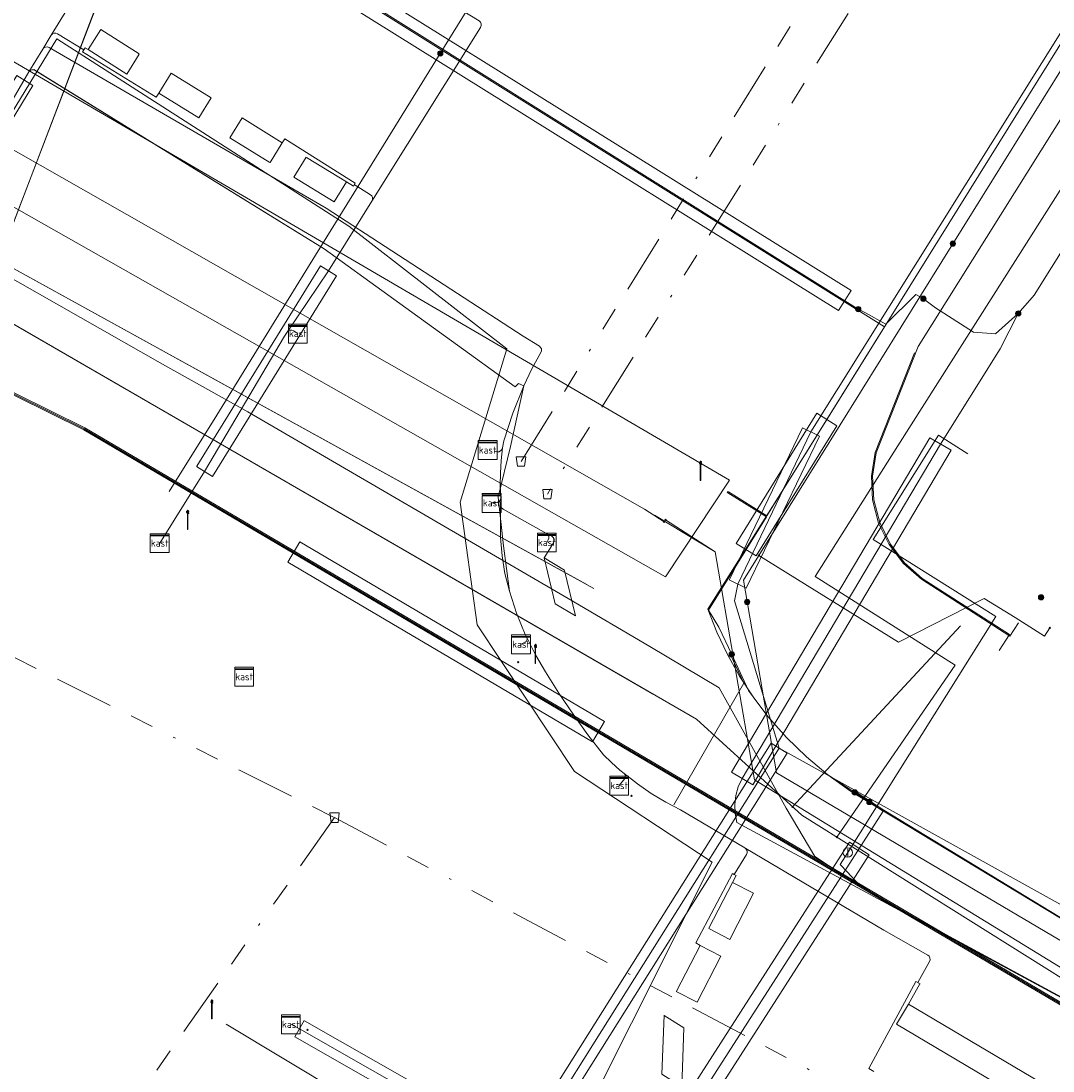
# Model space of a CAD drawing. Header units: metres. Extents: x 151922 to 154458, y 463415 to 464223.
# Tile 110 of 164: x 153860 to 153904, y 463816 to 463860. Entities that reach past the tile are written whole.
import ezdxf
from ezdxf.enums import TextEntityAlignment as Align
from ezdxf.lldxf.tags import DXFTag

# ---------------------------------------------------------------- set-up
doc = ezdxf.new("R2010")
doc.units = ezdxf.units.M
doc.linetypes.add('RI-OVERIG-SO', pattern=[17, 5, -2, 2, -2, 0, -2, 2, -2])
doc.layers.get('0').update_dxf_attribs({"lineweight": 9})
for name, color, linetype, lineweight in [('B-PV-KL-DATA-G', 90, 'KL-DATA-SO', 9), ('B-PV-KL-DATA_HULPSTUK-S', 90, 'Continuous', 9), ('B-PV-KL-DATA_KABELBED-G', 90, 'Continuous', 9), ('B-PV-KL-DATA_MANTELBUIS-G', 90, 'Continuous', 9), ('B-PV-KL-ET_HS-G', 10, 'KL-HS-SO', 9), ('B-PV-KL-ET_HS_MANTELBUIS-G', 10, 'Continuous', 9), ('B-PV-KL-ET_LS-G', 190, 'KL-LS-SO', 9), ('B-PV-KL-ET_LS-S', 190, 'Continuous', 9), ('B-PV-KL-ET_LS_HULPSTUK-S', 190, 'Continuous', 9), ('B-PV-KL-ET_LS_KABELBED-G', 190, 'Continuous', 9), ('B-PV-KL-ET_LS_MANTELBUIS-G', 190, 'Continuous', 9), ('B-PV-KL-GAS_LD-G', 50, 'KL-GAS_LD-SO', 9), ('B-PV-KL-GAS_LD_HULPSTUK-S', 50, 'Continuous', 9), ('B-PV-KL-GAS_LD_MANTELBUIS-G', 50, 'Continuous', 9), ('B-PV-KL-WATER-G', 170, 'KL-WATER-SO', 9), ('B-PV-KL-WATER_HULPSTUK-S', 170, 'Continuous', 9), ('B-PV-KL-WATER_MANTELBUIS-G', 170, 'Continuous', 9), ('B-PV-OG-INFO-G', 7, 'Continuous', 9), ('B-PV-RI-VRIJVERVAL-G', 210, 'RI-OVERIG-SO', 9), ('B-PV-RI-VRIJVERVAL_HULPSTUK-S', 210, 'Continuous', 9)]:
    doc.layers.add(name, color=color, linetype=linetype, lineweight=lineweight)
doc.styles.add('NLCS-ISO', font='txt')
doc.styles.get("Standard").update_dxf_attribs({"font": 'arial.ttf'})
tags = doc.linetypes.add('KL-DATA-SO', pattern='A,4,-1,[101,NLCS.SHX,S=0.5,R=0,X=0,Y=0],-1,4,-1,["D",Standard,S=1,R=0,X=-0.25,Y=-0.5],-1.5', length=12.5).pattern_tags.tags
tags[18] = DXFTag(74, 10)
tags = doc.linetypes.add('KL-GAS_LD-SO', pattern='A,4,-1,[69,NLCS.SHX,S=0.5,R=0,X=0,Y=0],-1,4,-1,["L",Standard,S=1,R=0,X=0.25,Y=-0.5],-2', length=13).pattern_tags.tags
tags[18] = DXFTag(74, 10)
tags = doc.linetypes.add('KL-HS-SO', pattern='A,4,-1,[103,NLCS.SHX,S=0.75,R=0,X=0,Y=0],-1,4,-1,["H",Standard,S=1,R=0,X=0,Y=-0.5],-2', length=13).pattern_tags.tags
tags[18] = DXFTag(74, 10)
tags = doc.linetypes.add('KL-LS-SO', pattern='A,4,-1,[103,NLCS.SHX,S=0.75,R=0,X=0,Y=0],-1,4,-1,["L",Standard,S=1,R=0,X=0,Y=-0.5],-2', length=13).pattern_tags.tags
tags[18] = DXFTag(74, 10)
doc.linetypes.add('KL-WATER-SO', pattern='A,7,-0.5,[168,NLCS.SHX,S=0.75,R=0,X=0.75,Y=0],-2', length=9.5)

# ---------------------------------------------------------------- blocks, each defined once
blk = doc.blocks.new('SKL-WTB_HULP_OVERIG-SO')
at = {"color": 0, "linetype": 'ByBlock', "lineweight": 18}
for points in [[(-0.14, 0.14), (0.14, -0.14)], [(0.14, 0.14), (-0.14, -0.14)]]:
    blk.add_lwpolyline(points, dxfattribs=at)
at = {"color": 0, "linetype": 'ByBlock', "lineweight": 18, "style": 'NLCS-ISO', "flags": 1}
for tag, p in [('TYPE', (1.5, 0)), ('OMSCHRIJVING', (1.5, -3)), ('LABEL', (1.5, -1.5))]:
    blk.add_attdef(tag, p, '', height=1, dxfattribs=at)
blk = doc.blocks.new('SKL-WTB_HULP_AFSLUITER-SO')
at = {"color": 0, "linetype": 'ByBlock', "lineweight": 18}
blk.add_lwpolyline([(0, 0.8), (0, -0.8)], dxfattribs=at)
blk.add_circle((0, 0), 1, dxfattribs=at)
at = {"color": 0, "linetype": 'ByBlock', "lineweight": 18, "style": 'NLCS-ISO', "flags": 1}
for tag, p in [('TYPE', (1.5, 0)), ('OMSCHRIJVING', (1.5, -3)), ('LABEL', (1.5, -1.5))]:
    blk.add_attdef(tag, p, '', height=1, dxfattribs=at)
blk = doc.blocks.new('SKL-WTB_HULP_MOF-SO')
at = {"linetype": 'ByBlock', "lineweight": 18}
h = blk.add_hatch(color=0, dxfattribs=at)
h.dxf.hatch_style = 1
h.paths.add_polyline_path([(-0.5625, 0, 1), (0.5625, 0, 1)])
at = {"color": 0, "linetype": 'ByBlock', "lineweight": 18}
blk.add_circle((0, 0), 0.5625, dxfattribs=at)
at = {"color": 0, "linetype": 'ByBlock', "lineweight": 18, "style": 'NLCS-ISO', "flags": 1}
for tag, p in [('TYPE', (1.5, 0)), ('OMSCHRIJVING', (1.5, -3)), ('LABEL', (1.5, -1.5))]:
    blk.add_attdef(tag, p, '', height=1, dxfattribs=at)
blk = doc.blocks.new('SRI-HULP_AFVOER_OPVANG-SO')
at = {"color": 0, "linetype": 'ByBlock', "lineweight": 18}
blk.add_lwpolyline([(-0.75, -1), (-1, 1), (1, 1), (0.75, -1)], close=True, dxfattribs=at)
at = {"color": 0, "linetype": 'ByBlock', "lineweight": 18, "style": 'NLCS-ISO', "flags": 1}
for tag, p in [('TYPE', (1.5, 0)), ('OMSCHRIJVING', (1.5, -3)), ('LABEL', (1.5, -1.5))]:
    blk.add_attdef(tag, p, '', height=1, dxfattribs=at)
blk = doc.blocks.new('SKL-WTB_HULP_KAST-SO')
at = {"color": 0, "linetype": 'ByBlock', "lineweight": 18}
for points in [[(-2, 2), (2, 2), (2, 1.68), (-2, 1.68)], [(-2, 1.52), (2, 1.52), (2, -2), (-2, -2)]]:
    blk.add_lwpolyline(points, close=True, dxfattribs=at)
at = {"color": 0, "linetype": 'ByBlock', "lineweight": 18, "style": 'NLCS-ISO'}
blk.add_text('kast', height=1.5, dxfattribs=at).set_placement((0, 0), align=Align.MIDDLE_CENTER)
at = {"color": 0, "linetype": 'ByBlock', "lineweight": 18, "style": 'NLCS-ISO', "flags": 1}
for tag, p in [('TYPE', (2.5, 0)), ('OMSCHRIJVING', (2.5, -3)), ('LABEL', (2.5, -1.5))]:
    blk.add_attdef(tag, p, '', height=1, dxfattribs=at)
blk = doc.blocks.new('SKL-ET_LS_MAST-SO')
for p, q in [((-0.05, 2.07), (0.05, 2.07)), ((-0.05, -2), (0.05, -2))]:
    blk.add_line(p, q)
for points in [[(-0.18, 1.76), (-0.22, 1.76), (-0.22, 1.84), (-0.18, 1.84), (-0.18, 1.79)], [(-0.18, 1.49), (-0.22, 1.49), (-0.22, 1.57), (-0.18, 1.57), (-0.18, 1.52)], [(-0.18, 1.79), (-0.05, 1.79)], [(-0.18, 1.76), (-0.05, 1.76)], [(-0.18, 1.52), (-0.05, 1.52)], [(-0.18, 1.49), (-0.05, 1.49)], [(-0.05, -2), (-0.05, 2.07)], [(0.05, -2), (0.05, 2.07)], [(0.18, 1.92), (0.05, 1.92)], [(0.18, 1.89), (0.05, 1.89)], [(0.18, 1.66), (0.05, 1.66)], [(0.18, 1.63), (0.05, 1.63)], [(0.18, 1.39), (0.05, 1.39)], [(0.18, 1.36), (0.05, 1.36)], [(0.18, 1.89), (0.22, 1.89), (0.22, 1.97), (0.18, 1.97), (0.18, 1.92)], [(0.18, 1.63), (0.22, 1.63), (0.22, 1.71), (0.18, 1.71), (0.18, 1.66)], [(0.18, 1.36), (0.22, 1.36), (0.22, 1.44), (0.18, 1.44), (0.18, 1.39)]]:
    blk.add_lwpolyline(points)

msp = doc.modelspace()

# ---------------------------------------------------------------- linework, layer by layer
at = {"layer": 'B-PV-KL-DATA-G', "ltscale": 0.5, "flags": 128}
for points in [[(154391.54, 463451.902), (154381.453, 463460.094), (154380.065, 463461.088), (154375.396, 463458.573), (154352.941, 463477.496), (154351.536, 463477.653), (154349.562, 463478.04), (154344.874, 463482.168), (154340.987, 463485), (154329.318, 463494.698), (154325.382, 463499.504), (154309.602, 463510.564), (154296.461, 463520.96), (154277.603, 463535.657), (154262.685, 463546.849), (154259.396, 463549.586), (154250.779, 463556.16), (154243.312, 463562.124), (154214.197, 463583.819), (154210.974, 463592.57), (154209.949, 463595.744), (154210.154, 463597.102), (154209.573, 463599.566), (154202.836, 463604.689), (154174.505, 463625.47), (154168.022, 463630.24), (154143.949, 463647.172), (154125.193, 463660.928), (154112.214, 463669.584), (154104.25, 463674.905), (154082.39, 463689.365), (154064.729, 463701.37), (154060.747, 463704.403), (154048.041, 463706.901), (154046.112, 463708.27), (154037.621, 463713.181), (154027.093, 463719.451), (154017.577, 463724.891), (154006.473, 463731.059), (153989.885, 463740.109), (153970.638, 463750.367), (153956.403, 463757.521), (153944.023, 463763.495), (153931.081, 463769.306), (153908.546, 463779.641), (153901.817, 463782.784), (153888.707, 463789.032), (153878.494, 463793.928), (153873.389, 463795.991), (153868.707, 463797.774), (153864.105, 463797.03), (153863.414, 463795.863), (153858.062, 463785.76), (153854.378, 463779.068), (153853.365, 463778.986), (153849.975, 463778.768), (153834.979, 463787.579), (153837.111, 463792.543), (153879.09, 463902.029), (153877.61, 463904.976), (153877.114, 463905.774)], [(153910.924, 463869.673), (153908.407, 463866.059), (153892.775, 463840.917), (153889.308, 463835.421), (153889.69, 463834.444), (153890.137, 463833.494), (153890.648, 463832.578), (153891.222, 463831.698), (153891.854, 463830.861), (153892.635, 463829.971), (153893.483, 463829.144), (153894.392, 463828.386), (153895.358, 463827.7), (153928.62, 463807.561), (153945.562, 463797.833), (153946.297, 463797.1), (153948.474, 463795.847)]]:
    msp.add_lwpolyline(points, dxfattribs=at)
at = {"layer": 'B-PV-KL-DATA_KABELBED-G', "ltscale": 0.5, "flags": 128}
for points in [[(153910.441, 463868.205), (153891.472, 463837.694)], [(153887.458, 463839.116), (153886.616, 463839.657), (153851.875, 463859.43), (153851.797, 463859.475), (153850.052, 463860.468), (153846.538, 463862.468), (153838.285, 463867.166), (153837.44, 463867.701)], [(153838.285, 463867.166), (153850.052, 463860.468), (153851.797, 463859.475), (153851.797, 463859.475), (153851.875, 463859.43), (153886.616, 463839.657)], [(153889.615, 463837.85), (153887.046, 463839.398)], [(153992.535, 463770.439), (153941.404, 463799.022), (153923.952, 463808.333), (153921.638, 463809.567), (153891.285, 463828.176), (153889.615, 463837.85), (153887.512, 463839.201)], [(153891.472, 463837.694), (153890.817, 463836.639), (153892.218, 463828.469), (153924.608, 463809.335)], [(153891.473, 463837.694), (153897.395, 463834.01), (153901.032, 463835.866), (153902.344, 463835.057), (153903.589, 463834.264), (153903.809, 463834.624)]]:
    msp.add_lwpolyline(points, dxfattribs=at)
at = {"layer": 'B-PV-KL-DATA_MANTELBUIS-G', "ltscale": 0.5, "flags": 128}
for points in [[(153879.089, 463902.029), (153858.098, 463847.281), (153836.506, 463791.135), (153835.897, 463789.718)], [(153838.285, 463867.166), (153850.052, 463860.468), (153851.797, 463859.475), (153851.797, 463859.475), (153851.875, 463859.43), (153886.616, 463839.657)], [(153889.615, 463837.85), (153887.046, 463839.398)]]:
    msp.add_lwpolyline(points, dxfattribs=at)
at = {"layer": 'B-PV-KL-ET_HS-G', "ltscale": 0.5, "flags": 128}
for points in [[(154091.899, 463706.648), (154082.953, 463712.32), (154069.329, 463721.166), (154050.716, 463732.817), (154043.054, 463737.774), (154031.882, 463744.966), (154006.268, 463760.249), (154000, 463764.04), (153961.755, 463785.934), (153916.983, 463811.242), (153862.878, 463843.113), (153826.961, 463860.893), (153760.604, 463890.243), (153740.935, 463898.288), (153705.939, 463911.794), (153681.28, 463920.86), (153671.137, 463925.078), (153660.195, 463928.519), (153643.017, 463933.701)], [(154092.685, 463706.02), (154082.899, 463712.236), (154069.275, 463721.082), (154050.662, 463732.733), (154043, 463737.69), (154031.83, 463744.88), (154006.216, 463760.163), (154000, 463763.923), (153961.705, 463785.848), (153916.933, 463811.156), (153862.83, 463843.025), (153826.919, 463860.803), (153760.564, 463890.151), (153740.899, 463898.196), (153705.903, 463911.7), (153681.244, 463920.766), (153671.103, 463924.984), (153660.165, 463928.423), (153643.944, 463933.316)], [(154094.797, 463704.682), (154092.3, 463706.335), (154082.926, 463712.278), (154069.302, 463721.124), (154050.689, 463732.775), (154043.027, 463737.732), (154031.856, 463744.923), (154006.242, 463760.206), (154000, 463763.982), (153961.73, 463785.891), (153916.958, 463811.199), (153862.854, 463843.069), (153826.94, 463860.848), (153760.584, 463890.197), (153740.917, 463898.242), (153705.921, 463911.747), (153681.262, 463920.813), (153671.12, 463925.031), (153660.18, 463928.471), (153645.969, 463932.758)]]:
    msp.add_lwpolyline(points, dxfattribs=at)
at = {"layer": 'B-PV-KL-ET_HS_MANTELBUIS-G', "ltscale": 0.5, "flags": 128}
for points in [[(153871.486, 463837.405), (153884.41, 463829.791), (153884.918, 463830.653), (153871.994, 463838.267), (153871.486, 463837.405)], [(153895.307, 463825.532), (153887.121, 463812.762), (153887.963, 463812.222), (153896.149, 463824.992), (153895.307, 463825.532)]]:
    msp.add_lwpolyline(points, dxfattribs=at)
at = {"layer": 'B-PV-KL-ET_LS-G', "ltscale": 0.5, "flags": 128}
for points in [[(153895.685, 463848.147), (153861.075, 463869.806), (153874.383, 463891.456), (153882.753, 463904.544)], [(153877.957, 463858.995), (153901.4, 463896.888)], [(153920.839, 463885.874), (153920.156, 463884.588), (153920.764, 463877.822), (153920.745, 463876.855), (153903.145, 463848.736), (153902.474, 463847.963)], [(153922.282, 463885.056), (153920.815, 463882.62), (153898.228, 463846.556), (153896.445, 463842.054), (153896.295, 463841.062), (153896.345, 463840.059), (153896.594, 463839.086), (153897.032, 463838.182), (153897.641, 463837.384), (153898.397, 463836.723), (153902.105, 463834.345), (153901.667, 463833.66)], [(153890.316, 463833.498), (153889.772, 463834.656), (153889.327, 463835.373), (153891.786, 463839.328), (153890.147, 463840.356), (153890.12, 463840.401), (153890.174, 463840.398), (153891.812, 463839.37), (153896.8, 463847.391), (153861.049, 463869.763), (153860.773, 463869.314)], [(153838.907, 463849.015), (153845.905, 463847.026), (153852.49, 463847.476), (153857.797, 463853.25), (153861.689, 463859.621), (153874.081, 463851.67), (153880.785, 463846.457), (153878.8, 463839.956), (153879.524, 463834.75), (153883.651, 463828.527), (153889.485, 463824.682), (153882.645, 463811.022), (153884.234, 463810.148), (153910.944, 463796.064), (153911.329, 463795.887)], [(153877.957, 463858.995), (153872.362, 463849.957), (153868.477, 463843.645), (153866.453, 463840.415)], [(153898.446, 463848.587), (153898.127, 463848.773), (153896.853, 463847.502), (153895.988, 463847.993), (153895.685, 463848.147)], [(153902.474, 463847.963), (153901.508, 463847.099), (153900.575, 463847.172), (153898.957, 463848.203), (153898.446, 463848.587)], [(153902.474, 463847.963), (153901.704, 463846.462), (153899.178, 463842.423), (153890.758, 463828.229), (153890.597, 463827.881), (153890.491, 463827.51), (153890.445, 463827.128), (153890.46, 463826.743), (153890.535, 463826.365), (153971.697, 463782.525)], [(153902.476, 463834.83), (153902.12, 463834.276), (153898.367, 463836.683), (153897.604, 463837.35), (153896.989, 463838.156), (153896.547, 463839.069), (153896.295, 463840.051), (153896.245, 463841.065), (153896.396, 463842.067), (153898.073, 463846.299)], [(153890.316, 463833.498), (153890.269, 463833.48), (153890.837, 463832.271), (153887.863, 463827.111)], [(153895.535, 463827.639), (153894.392, 463828.386), (153893.483, 463829.144), (153892.635, 463829.971), (153891.854, 463830.861), (153891.222, 463831.698), (153891.034, 463831.969), (153890.316, 463833.498)], [(153964.179, 463783.385), (153965.639, 463785.963), (153948.555, 463795.801), (153946.277, 463797.065), (153945.058, 463794.905), (153945.005, 463794.853), (153945.014, 463794.93), (153946.241, 463797.104), (153945.559, 463797.834), (153928.62, 463807.561), (153913.045, 463816.994), (153911.022, 463813.251), (153910.983, 463813.236), (153910.978, 463813.275), (153913.001, 463817.02), (153896.772, 463826.89), (153895.56, 463827.682), (153895.535, 463827.639)], [(153896.155, 463827.233), (153895.535, 463827.639)], [(153885.809, 463808.887), (153887.541, 463812.492), (153896.745, 463826.848), (153896.155, 463827.233)], [(153891.876, 463804.607), (153887.953, 463806.4), (153884.462, 463808.505), (153873.838, 463814.826), (153868.869, 463817.812)]]:
    msp.add_lwpolyline(points, dxfattribs=at)
at = {"layer": 'B-PV-KL-ET_LS_KABELBED-G', "ltscale": 0.5, "flags": 128}
for points in [[(153914.364, 463876.013), (153893.669, 463842.933), (153890.582, 463836.481), (153890.442, 463835.765), (153892.33, 463829.511), (153880.819, 463811.192)], [(153861.453, 463859.765), (153866.695, 463868.288), (153866.748, 463868.345), (153866.819, 463868.378), (153866.897, 463868.38), (153866.97, 463868.353), (153868.078, 463867.672)], [(153875.054, 463852.727), (153879.664, 463860.101), (153879.691, 463860.174), (153879.689, 463860.252), (153879.657, 463860.323), (153879.6, 463860.377), (153878.885, 463860.823)], [(153861.092, 463859.178), (153861.453, 463859.765)], [(153861.453, 463859.765), (153861.504, 463859.823), (153861.574, 463859.856), (153861.652, 463859.86), (153861.725, 463859.832), (153862.832, 463859.151)], [(153865.187, 463858.972), (153863.552, 463860.005), (153863.015, 463859.156), (153864.66, 463858.121), (153865.182, 463858.963)], [(153861.092, 463859.178), (153861.144, 463859.234), (153861.213, 463859.267), (153861.289, 463859.271), (153861.361, 463859.247), (153861.974, 463858.899), (153873.113, 463852.437), (153881.477, 463847.003)], [(153860.498, 463858.213), (153861.092, 463859.178)], [(153862.885, 463859.236), (153862.78, 463859.066)], [(153862.78, 463859.066), (153865.908, 463857.142)], [(153862.885, 463859.236), (153863.015, 463859.156)], [(153858.63, 463855.042), (153859.001, 463855.649), (153860.498, 463858.213)], [(153881.131, 463844.856), (153873.026, 463850.704), (153860.774, 463858.278), (153860.701, 463858.305), (153860.623, 463858.303), (153860.552, 463858.27), (153860.498, 463858.213)], [(153868.24, 463857.117), (153866.537, 463858.164), (153866.013, 463857.313), (153867.716, 463856.265), (153868.235, 463857.108)], [(153865.908, 463857.142), (153866.013, 463857.313)], [(153870.735, 463854.361), (153871.251, 463855.202), (153869.555, 463856.261), (153869.031, 463855.409), (153870.726, 463854.367)], [(153871.355, 463855.367), (153871.251, 463855.202)], [(153871.355, 463855.367), (153874.35, 463853.496), (153874.267, 463853.362), (153873.973, 463853.544)], [(153872.27, 463854.591), (153871.746, 463853.739), (153873.449, 463852.692), (153873.973, 463853.544), (153872.278, 463854.586)], [(153875.054, 463852.727), (153875.083, 463852.8), (153875.081, 463852.878), (153875.05, 463852.949), (153874.993, 463853.002), (153874.308, 463853.429)], [(153875.054, 463852.727), (153873.216, 463849.767)], [(153873.217, 463849.769), (153871.456, 463847.165)], [(153871.914, 463847.109), (153871.726, 463847.224), (153871.655, 463847.25), (153871.579, 463847.249), (153871.509, 463847.219), (153871.456, 463847.165)], [(153871.456, 463847.165), (153871.342, 463846.997), (153867.957, 463841.262), (153866.052, 463838.219)], [(153881.477, 463847.003), (153882.157, 463846.578), (153882.213, 463846.525), (153882.246, 463846.455), (153882.249, 463846.378), (153882.223, 463846.306), (153881.839, 463845.612), (153881.501, 463844.896)], [(153881.131, 463844.856), (153881.271, 463844.995)], [(153881.271, 463844.995), (153881.501, 463844.896)], [(153880.649, 463842.554), (153881.037, 463843.738), (153881.501, 463844.896)], [(153880.649, 463842.554), (153880.597, 463842.258)], [(153880.366, 463842.096), (153880.258, 463842.115)], [(153880.366, 463842.096), (153880.444, 463842.098), (153880.515, 463842.129), (153880.569, 463842.185), (153880.597, 463842.258)], [(153880.597, 463842.258), (153880.54, 463841.726), (153880.508, 463841.192), (153880.5, 463840.656), (153880.517, 463840.122)], [(153880.137, 463839.924), (153880.316, 463839.923), (153880.393, 463839.937), (153880.458, 463839.98), (153880.501, 463840.045), (153880.517, 463840.122)], [(153880.515, 463839.835), (153880.517, 463840.122)], [(153880.515, 463839.835), (153880.511, 463838.45), (153880.573, 463837.684), (153880.699, 463836.927), (153880.886, 463836.182), (153881.187, 463835.251), (153881.559, 463834.345), (153881.623, 463834.209)], [(153882.461, 463838.63), (153880.618, 463839.66), (153880.543, 463839.734), (153880.515, 463839.835)], [(153882.474, 463838.244), (153882.538, 463838.358), (153882.562, 463838.433), (153882.556, 463838.51), (153882.521, 463838.58), (153882.461, 463838.63)], [(153882.529, 463837.857), (153882.757, 463838.226), (153882.785, 463838.301), (153882.78, 463838.381), (153882.745, 463838.453), (153882.684, 463838.506), (153882.461, 463838.63)], [(153882.529, 463837.857), (153882.364, 463837.59)], [(153883.218, 463837.069), (153882.364, 463837.59), (153882.835, 463835.646), (153883.688, 463835.126), (153883.22, 463837.06)], [(153881.623, 463834.209), (153881.637, 463834.153), (153881.629, 463834.096), (153881.6, 463834.046), (153881.554, 463834.011), (153881.381, 463833.925)], [(153885.755, 463828.436), (153885.573, 463828.587), (153885.218, 463828.903), (153884.875, 463829.233), (153884.219, 463830.086), (153883.591, 463830.959), (153882.99, 463831.851), (153882.418, 463832.762), (153881.997, 463833.473), (153881.623, 463834.209)], [(153892.33, 463829.511), (153904.043, 463823.008), (153931.493, 463807.731), (153941.661, 463802.078)], [(153885.544, 463827.93), (153885.778, 463828.228), (153885.804, 463828.279), (153885.809, 463828.337), (153885.792, 463828.392), (153885.755, 463828.436)], [(153890.877, 463825.283), (153888.147, 463826.902), (153887.516, 463827.231), (153886.906, 463827.598), (153886.318, 463828), (153885.755, 463828.436)], [(153890.425, 463824.155), (153890.947, 463825.009), (153890.973, 463825.082), (153890.969, 463825.16), (153890.935, 463825.231), (153890.877, 463825.283)], [(153898.209, 463819.578), (153898.704, 463820.462), (153898.73, 463820.536), (153898.725, 463820.615), (153898.69, 463820.686), (153898.63, 463820.738), (153896.763, 463821.791), (153890.918, 463825.259)], [(153888.792, 463821.258), (153890.351, 463824.2), (153890.425, 463824.155)], [(153890.425, 463824.155), (153890.5, 463824.111), (153890.351, 463823.821)], [(153889.343, 463821.865), (153890.231, 463821.405), (153891.239, 463823.361), (153890.351, 463823.821), (153889.348, 463821.874)], [(153887.967, 463819.194), (153888.855, 463818.734), (153889.862, 463820.689), (153888.975, 463821.15), (153887.972, 463819.203)], [(153888.792, 463821.258), (153888.975, 463821.15)], [(153898.13, 463819.623), (153896.128, 463815.932)], [(153898.13, 463819.623), (153898.304, 463819.525)], [(153898.302, 463819.521), (153897.817, 463818.662)], [(153897.307, 463817.802), (153914.508, 463807.598), (153915.018, 463808.458), (153897.817, 463818.662), (153897.312, 463817.81)], [(153887.447, 463818.185), (153887.355, 463815.686), (153888.201, 463815.152), (153888.293, 463817.651), (153887.456, 463818.179)], [(153871.617, 463817.8), (153871.986, 463817.612), (153880.973, 463812.479), (153881.452, 463812.199)], [(153896.128, 463815.932), (153896.345, 463815.804)]]:
    msp.add_lwpolyline(points, dxfattribs=at)
at = {"layer": 'B-PV-KL-ET_LS_MANTELBUIS-G', "ltscale": 0.5, "flags": 128}
for points in [[(153894.847, 463848.082), (153895.377, 463848.93), (153863.33, 463868.926), (153862.8, 463868.078), (153894.847, 463848.082)], [(153861.974, 463858.899), (153873.113, 463852.437), (153881.477, 463847.003)], [(153855.618, 463850.875), (153856.301, 463850.459), (153860.675, 463857.638), (153859.992, 463858.054), (153855.623, 463850.883)], [(153860.712, 463858.313), (153873.026, 463850.704), (153881.131, 463844.856)], [(153867.617, 463841.472), (153868.297, 463841.051), (153873.557, 463849.558), (153872.876, 463849.979), (153867.622, 463841.48)], [(153880.886, 463836.182), (153880.637, 463838.099), (153880.413, 463840.162), (153880.935, 463842.322), (153881.501, 463844.896)], [(153893.933, 463843.728), (153890.501, 463838.208), (153891.351, 463837.68), (153894.783, 463843.2), (153893.933, 463843.728)], [(153890.212, 463836.659), (153890.933, 463836.311), (153894.038, 463842.755), (153893.317, 463843.103), (153890.217, 463836.668)], [(153898.726, 463842.692), (153890.306, 463828.497), (153891.21, 463827.961), (153899.63, 463842.156), (153898.726, 463842.692)], [(153871.486, 463837.405), (153884.41, 463829.791), (153884.918, 463830.653), (153871.994, 463838.267), (153871.486, 463837.405)], [(153880.48, 463811.405), (153881.158, 463810.979), (153892.669, 463829.299), (153891.991, 463829.724), (153880.486, 463811.413)], [(153895.307, 463825.532), (153887.121, 463812.762), (153887.963, 463812.222), (153896.149, 463824.992), (153895.307, 463825.532)], [(153872.186, 463817.959), (153871.789, 463817.264), (153880.775, 463812.132), (153881.171, 463812.827), (153872.194, 463817.954)]]:
    msp.add_lwpolyline(points, dxfattribs=at)
at = {"layer": 'B-PV-KL-GAS_LD-G', "ltscale": 0.5, "flags": 128}
for points in [[(153823.711, 463869.014), (153825.012, 463868.557), (153825.837, 463868.241), (153827.151, 463867.695), (153829.72, 463866.525), (153832.63, 463865.099), (153834.893, 463863.939), (153836.085, 463863.297), (153840.853, 463860.601), (153845.752, 463857.735), (153850.405, 463854.796), (153851.319, 463854.255), (153866.177, 463845.805), (153869.798, 463843.795), (153883.379, 463835.868), (153886.84, 463833.832), (153889.787, 463832.075), (153892.625, 463826.976), (153893.839, 463824.919)], [(153849.042, 463856.099), (153856.937, 463851.474), (153884.464, 463836.296)], [(153895.237, 463825.088), (153901.527, 463835.111), (153896.313, 463838.375), (153899.088, 463842.795), (153900.337, 463842.013)], [(153895.237, 463825.088), (153894.92, 463824.583), (153895.209, 463824.271)], [(153893.839, 463824.919), (153894.422, 463824.543)], [(153894.422, 463824.543), (153894.761, 463824.33)], [(153894.761, 463824.33), (153895.706, 463823.737)], [(153895.209, 463824.271), (153895.706, 463823.737)], [(153895.706, 463823.737), (153897.202, 463822.798), (153909.024, 463816.397)]]:
    msp.add_lwpolyline(points, dxfattribs=at)
at = {"layer": 'B-PV-KL-GAS_LD_MANTELBUIS-G', "ltscale": 0.5, "flags": 128}
for points in [[(153827.082, 463867.723), (153830.234, 463866.281), (153832.63, 463865.099), (153834.893, 463863.939), (153836.085, 463863.297), (153840.853, 463860.601), (153845.752, 463857.735), (153850.405, 463854.796), (153851.319, 463854.255), (153866.177, 463845.805), (153869.798, 463843.795), (153883.379, 463835.868), (153886.84, 463833.832), (153889.787, 463832.075)], [(153827.082, 463867.723), (153830.234, 463866.281), (153832.63, 463865.099), (153834.893, 463863.939), (153836.085, 463863.297), (153840.853, 463860.601), (153845.752, 463857.735), (153850.405, 463854.796), (153851.319, 463854.255), (153866.177, 463845.805), (153869.798, 463843.795), (153883.379, 463835.868), (153886.84, 463833.832), (153889.787, 463832.075)], [(153855.965, 463852.043), (153856.937, 463851.474), (153884.168, 463836.46)]]:
    msp.add_lwpolyline(points, dxfattribs=at)
at = {"layer": 'B-PV-KL-WATER-G', "ltscale": 0.5, "flags": 128}
for points in [[(153894.771, 463825.738), (153899.801, 463833.035), (153893.857, 463836.796), (153897.362, 463842.343), (153923.654, 463883.776)], [(153849.304, 463853.611), (153888.823, 463830.743), (153893.286, 463826.669), (153907.634, 463817.677), (153908.853, 463816.95)], [(153892.89, 463827.03), (153893.059, 463827.215), (153900.026, 463834.711)]]:
    msp.add_lwpolyline(points, dxfattribs=at)
at = {"layer": 'B-PV-KL-WATER_MANTELBUIS-G', "ltscale": 0.5, "flags": 128}
msp.add_lwpolyline([(153850.261, 463853.057), (153886.955, 463831.824)], dxfattribs=at)
at = {"layer": 'B-PV-OG-INFO-G', "ltscale": 0.5, "flags": 128}
for points in [[(153837.18, 463871.91), (153834.13, 463867.09), (153887.51, 463836.79), (153890.23, 463840.89), (153837.18, 463871.91)], [(153827.082, 463867.723), (153830.234, 463866.281), (153832.63, 463865.099), (153834.893, 463863.939), (153836.085, 463863.297), (153840.853, 463860.601), (153845.752, 463857.735), (153850.405, 463854.796), (153851.319, 463854.255), (153866.177, 463845.805), (153869.798, 463843.795), (153883.379, 463835.868), (153886.84, 463833.832), (153889.787, 463832.075)], [(153827.082, 463867.723), (153830.234, 463866.281), (153832.63, 463865.099), (153834.893, 463863.939), (153836.085, 463863.297), (153840.853, 463860.601), (153845.752, 463857.735), (153850.405, 463854.796), (153851.319, 463854.255), (153866.177, 463845.805), (153869.798, 463843.795), (153883.379, 463835.868), (153886.84, 463833.832), (153889.787, 463832.075)]]:
    msp.add_lwpolyline(points, dxfattribs=at)
at = {"layer": 'B-PV-RI-VRIJVERVAL-G', "ltscale": 0.5, "flags": 128}
for points in [[(153881.38, 463841.68), (153911.861, 463890.961)], [(153904.37, 463875.28), (153882.5, 463840.3)], [(153807.87, 463859.38), (153873.47, 463826.57)], [(153873.47, 463826.57), (153845.28, 463786.56)], [(153873.47, 463826.57), (153938.03, 463792.27)]]:
    msp.add_lwpolyline(points, dxfattribs=at)

# ---------------------------------------------------------------- block references
at = {"layer": 'B-PV-KL-DATA_HULPSTUK-S', "xscale": 0.2, "yscale": 0.2, "zscale": 0.2}
for name, p in [('SKL-WTB_HULP_MOF-SO', (153899.698, 463850.925)), ('SKL-WTB_HULP_OVERIG-SO', (153887.512, 463839.201)), ('SKL-WTB_HULP_OVERIG-SO', (153887.458, 463839.116)), ('SKL-WTB_HULP_OVERIG-SO', (153891.472, 463837.694)), ('SKL-WTB_HULP_OVERIG-SO', (153891.472, 463837.694)), ('SKL-WTB_HULP_OVERIG-SO', (153891.473, 463837.694)), ('SKL-WTB_HULP_MOF-SO', (153890.974, 463835.723)), ('SKL-WTB_HULP_MOF-SO', (153903.439, 463835.917)), ('SKL-WTB_HULP_OVERIG-SO', (153903.809, 463834.624))]:
    msp.add_blockref(name, p, dxfattribs=at)
at = {"layer": 'B-PV-KL-ET_LS-S', "xscale": 0.2, "yscale": 0.2, "zscale": 0.2}
for p in [(153888.991, 463841.281), (153867.24, 463839.2), (153881.991, 463833.511), (153868.264, 463818.431)]:
    msp.add_blockref('SKL-ET_LS_MAST-SO', p, dxfattribs=at)
at = {"layer": 'B-PV-KL-ET_LS_HULPSTUK-S', "xscale": 0.2, "yscale": 0.2, "zscale": 0.2}
for name, p in [('SKL-WTB_HULP_MOF-SO', (153877.957, 463858.995)), ('SKL-WTB_HULP_MOF-SO', (153898.446, 463848.587)), ('SKL-WTB_HULP_MOF-SO', (153895.685, 463848.147)), ('SKL-WTB_HULP_MOF-SO', (153902.474, 463847.963)), ('SKL-WTB_HULP_KAST-SO', (153871.914, 463847.109)), ('SKL-WTB_HULP_KAST-SO', (153879.963, 463842.167)), ('SKL-WTB_HULP_KAST-SO', (153880.137, 463839.924)), ('SKL-WTB_HULP_KAST-SO', (153866.052, 463838.219)), ('SKL-WTB_HULP_KAST-SO', (153882.474, 463838.244)), ('SKL-WTB_HULP_KAST-SO', (153881.381, 463833.925)), ('SKL-WTB_HULP_KAST-SO', (153881.381, 463833.925)), ('SKL-WTB_HULP_MOF-SO', (153890.316, 463833.498)), ('SKL-WTB_HULP_OVERIG-SO', (153881.26, 463833.172)), ('SKL-WTB_HULP_KAST-SO', (153869.634, 463832.548)), ('SKL-WTB_HULP_KAST-SO', (153885.544, 463827.93)), ('SKL-WTB_HULP_MOF-SO', (153895.535, 463827.639)), ('SKL-WTB_HULP_OVERIG-SO', (153886.069, 463827.489)), ('SKL-WTB_HULP_MOF-SO', (153896.155, 463827.233)), ('SKL-WTB_HULP_KAST-SO', (153871.617, 463817.8)), ('SKL-WTB_HULP_OVERIG-SO', (153872.327, 463817.561))]:
    msp.add_blockref(name, p, dxfattribs=at)
at = {"layer": 'B-PV-KL-GAS_LD_HULPSTUK-S', "xscale": 0.2, "yscale": 0.2, "zscale": 0.2}
for name, p in [('SKL-WTB_HULP_AFSLUITER-SO', (153895.237, 463825.088)), ('SKL-WTB_HULP_OVERIG-SO', (153895.706, 463823.737))]:
    msp.add_blockref(name, p, dxfattribs=at)
at = {"layer": 'B-PV-KL-WATER_HULPSTUK-S', "xscale": 0.2, "yscale": 0.2, "zscale": 0.2}
for p in [(153892.89, 463827.03), (153894.771, 463825.738)]:
    msp.add_blockref('SKL-WTB_HULP_OVERIG-SO', p, dxfattribs=at)
at = {"layer": 'B-PV-RI-VRIJVERVAL_HULPSTUK-S', "xscale": 0.2, "yscale": 0.2, "zscale": 0.2}
for p in [(153881.38, 463841.68), (153882.5, 463840.3), (153873.47, 463826.57), (153873.47, 463826.57)]:
    msp.add_blockref('SRI-HULP_AFVOER_OPVANG-SO', p, dxfattribs=at)

doc.saveas('drawing.dxf')
